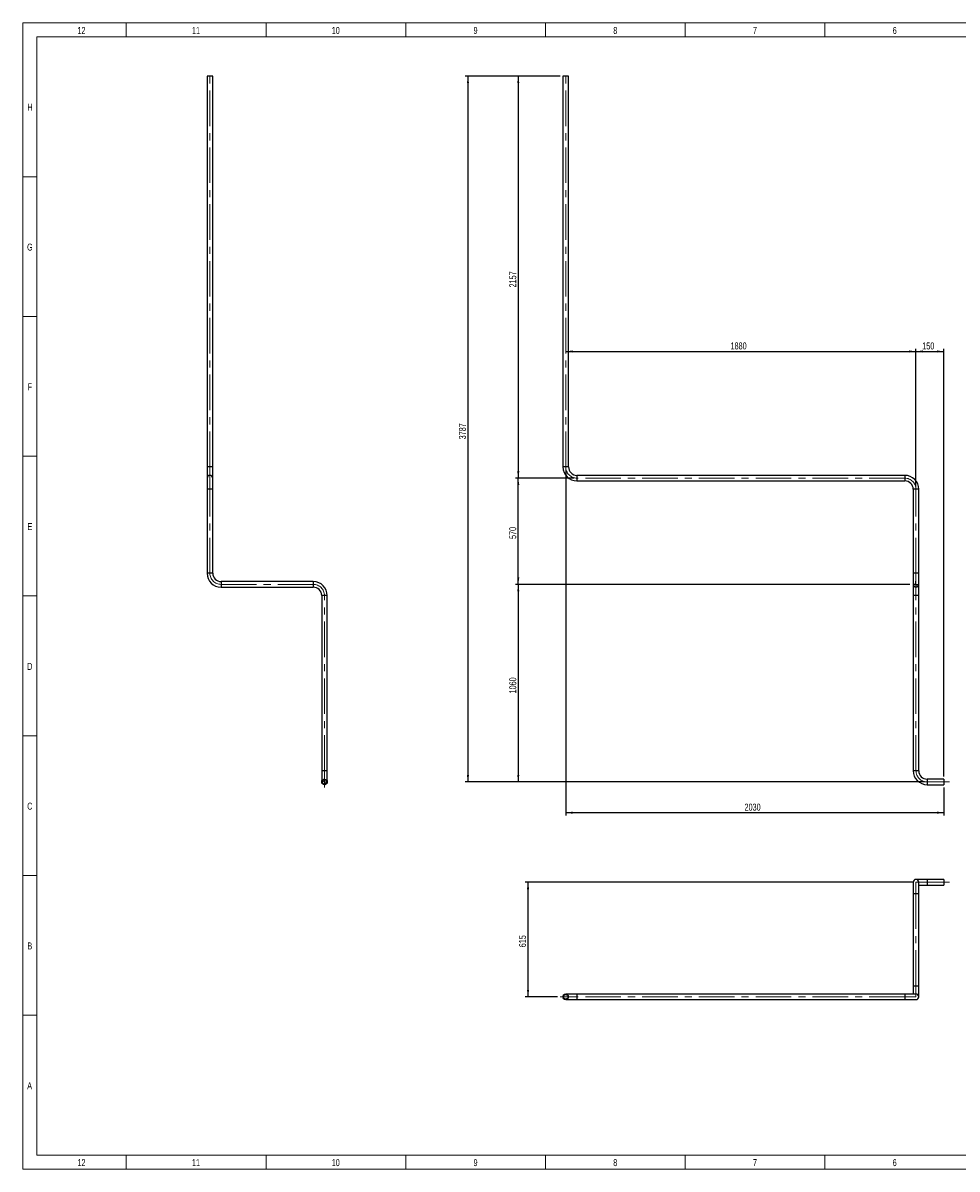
# Model space of a CAD drawing. Header units: millimetres. Extents: x 15 to 592, y 5 to 415.
# Tile 1 of 13: x 15 to 349, y 5 to 415. Entities that reach past the tile are written whole.
import ezdxf

# ---------------------------------------------------------------- set-up
doc = ezdxf.new("R2010")
doc.units = ezdxf.units.MM
doc.linetypes.add('CENTERX2', pattern=[20.32, 12.7, -2.54, 2.54, -2.54])
doc.layers.add('COTAS', color=166, linetype='Continuous')
doc.styles.add('SLDTEXTSTYLE0', font='TXT', dxfattribs={"width": 0.75})
doc.dimstyles.new('SLDDIMSTYLE0', dxfattribs={"dimtxt": 2.5, "dimasz": 2.5, "dimexe": 0, "dimexo": 0.0625, "dimtad": 1, "dimlfac": 15, "dimrnd": 1e-09, "dimzin": 12, "dimdsep": 46, "dimtxsty": 'SLDTEXTSTYLE0', "dimsah": 1, "dimcen": 0.09, "dimadec": 0, "dimazin": 3, "dimtfac": 1, "dimtofl": 0, "dimtmove": 0, "dimatfit": 3, "dimfxl": 0, "dimfrac": 2, "dimtolj": 1, "dimtzin": 12, "dimarcsym": 0})

# ---------------------------------------------------------------- blocks, each defined once
blk = doc.blocks.new('_D')
at = {"layer": 'COTAS'}
for p, q in [((209.26, 297.47), (334.59, 297.47)), ((334.59, 249.16), (334.59, 298.47))]:
    blk.add_line(p, q, dxfattribs=at)
for points in [[(209.26, 297.47), (211.76, 297.09), (211.76, 297.86)], [(334.59, 297.47), (332.09, 297.86), (332.09, 297.09)]]:
    blk.add_solid(points, dxfattribs=at)
at = {"layer": 'COTAS', "insert": (268.23, 300.7), "char_height": 2.5, "attachment_point": 1, "style": 'SLDTEXTSTYLE0'}
blk.add_mtext('1880', dxfattribs=at)
blk = doc.blocks.new('_D_1')
at = {"layer": 'COTAS'}
for p, q in [((334.59, 249.16), (334.59, 298.47)), ((334.59, 297.47), (344.59, 297.47)), ((344.59, 145.49), (344.59, 298.47))]:
    blk.add_line(p, q, dxfattribs=at)
for points in [[(334.59, 297.47), (337.09, 297.09), (337.09, 297.86)], [(344.59, 297.47), (342.09, 297.86), (342.09, 297.09)]]:
    blk.add_solid(points, dxfattribs=at)
at = {"layer": 'COTAS', "insert": (336.82, 300.7), "char_height": 2.5, "attachment_point": 1, "style": 'SLDTEXTSTYLE0'}
blk.add_mtext('150', dxfattribs=at)
blk = doc.blocks.new('_D_2')
at = {"layer": 'COTAS'}
for p, q in [((209.26, 255.16), (209.26, 131.49)), ((344.59, 141.49), (344.59, 131.49)), ((344.59, 132.49), (209.26, 132.49))]:
    blk.add_line(p, q, dxfattribs=at)
for points in [[(209.26, 132.49), (211.76, 132.11), (211.76, 132.88)], [(344.59, 132.49), (342.09, 132.88), (342.09, 132.11)]]:
    blk.add_solid(points, dxfattribs=at)
at = {"layer": 'COTAS', "insert": (273.23, 135.72), "char_height": 2.5, "attachment_point": 1, "style": 'SLDTEXTSTYLE0'}
blk.add_mtext('2030', dxfattribs=at)
blk = doc.blocks.new('_D_3')
at = {"layer": 'COTAS'}
for p, q in [((207.26, 395.96), (191.26, 395.96)), ((192.26, 395.96), (192.26, 252.16)), ((212.26, 252.16), (191.26, 252.16))]:
    blk.add_line(p, q, dxfattribs=at)
for points in [[(192.26, 395.96), (191.87, 393.46), (192.64, 393.46)], [(192.26, 252.16), (192.64, 254.66), (191.87, 254.66)]]:
    blk.add_solid(points, dxfattribs=at)
at = {"layer": 'COTAS', "insert": (189.03, 320.37), "char_height": 2.5, "attachment_point": 1, "rotation": 90, "style": 'SLDTEXTSTYLE0'}
blk.add_mtext('2157', dxfattribs=at)
blk = doc.blocks.new('_D_4')
at = {"layer": 'COTAS'}
for p, q in [((212.26, 252.16), (191.26, 252.16)), ((192.26, 214.16), (192.26, 252.16)), ((332.42, 214.16), (191.26, 214.16))]:
    blk.add_line(p, q, dxfattribs=at)
for points in [[(192.26, 252.16), (191.87, 249.66), (192.64, 249.66)], [(192.26, 214.16), (192.64, 216.66), (191.87, 216.66)]]:
    blk.add_solid(points, dxfattribs=at)
at = {"layer": 'COTAS', "insert": (189.03, 230.39), "char_height": 2.5, "attachment_point": 1, "rotation": 90, "style": 'SLDTEXTSTYLE0'}
blk.add_mtext('570', dxfattribs=at)
blk = doc.blocks.new('_D_5')
at = {"layer": 'COTAS'}
for p, q in [((332.42, 214.16), (191.26, 214.16)), ((192.26, 214.16), (192.26, 143.49)), ((337.59, 143.49), (191.26, 143.49))]:
    blk.add_line(p, q, dxfattribs=at)
for points in [[(192.26, 214.16), (191.87, 211.66), (192.64, 211.66)], [(192.26, 143.49), (192.64, 145.99), (191.87, 145.99)]]:
    blk.add_solid(points, dxfattribs=at)
at = {"layer": 'COTAS', "insert": (189.03, 175.13), "char_height": 2.5, "attachment_point": 1, "rotation": 90, "style": 'SLDTEXTSTYLE0'}
blk.add_mtext('1060', dxfattribs=at)
blk = doc.blocks.new('_D_6')
at = {"layer": 'COTAS'}
for p, q in [((207.26, 395.96), (173.26, 395.96)), ((174.26, 395.96), (174.26, 143.49)), ((337.59, 143.49), (173.26, 143.49))]:
    blk.add_line(p, q, dxfattribs=at)
for points in [[(174.26, 395.96), (173.87, 393.46), (174.64, 393.46)], [(174.26, 143.49), (174.64, 145.99), (173.87, 145.99)]]:
    blk.add_solid(points, dxfattribs=at)
at = {"layer": 'COTAS', "insert": (171.03, 266.03), "char_height": 2.5, "attachment_point": 1, "rotation": 90, "style": 'SLDTEXTSTYLE0'}
blk.add_mtext('3787', dxfattribs=at)
blk = doc.blocks.new('SW_CENTERMARKSYMBOL_0')
at = {"layer": 'COTAS', "color": 0}
for p, q in [((-0.33, 0), (-1.17, 0)), ((0, 0), (-0.17, 0)), ((0, 0.33), (0, 1.17)), ((0, 0), (0, 0.17)), ((0, 0), (0, -0.17)), ((0, 0), (0.17, 0)), ((0.33, 0), (1.17, 0)), ((0, -0.33), (0, -1.17))]:
    blk.add_line(p, q, dxfattribs=at)
blk = doc.blocks.new('SW_CENTERMARKSYMBOL_1')
at = {"layer": 'COTAS', "color": 0}
for p, q in [((-0.33, 0), (-1.17, 0)), ((0, 0), (-0.17, 0)), ((0, 0.33), (0, 1.17)), ((0, 0), (0, 0.17)), ((0, 0), (0, -0.17)), ((0, 0), (0.17, 0)), ((0.33, 0), (1.17, 0)), ((0, -0.33), (0, -1.17))]:
    blk.add_line(p, q, dxfattribs=at)
blk = doc.blocks.new('_D_7')
at = {"layer": 'COTAS'}
for p, q in [((333.59, 107.61), (194.76, 107.61)), ((195.76, 66.61), (195.76, 107.61)), ((206.26, 66.61), (194.76, 66.61))]:
    blk.add_line(p, q, dxfattribs=at)
for points in [[(195.76, 107.61), (195.37, 105.11), (196.14, 105.11)], [(195.76, 66.61), (196.14, 69.11), (195.37, 69.11)]]:
    blk.add_solid(points, dxfattribs=at)
at = {"layer": 'COTAS', "insert": (192.53, 84.34), "char_height": 2.5, "attachment_point": 1, "rotation": 90, "style": 'SLDTEXTSTYLE0'}
blk.add_mtext('615', dxfattribs=at)

msp = doc.modelspace()

# ---------------------------------------------------------------- linework, layer by layer
at = {"color": 7, "linetype": 'Continuous', "lineweight": 18}
for p, q in [((15, 5), (15, 415)), ((15, 415), (589, 415)), ((52, 410), (52, 415)), ((102, 410), (102, 415)), ((152, 410), (152, 415)), ((202, 410), (202, 415)), ((252, 410), (252, 415)), ((302, 410), (302, 415)), ((20, 10), (20, 410)), ((20, 410), (584, 410)), ((302, 410.001), (302, 409.999)), ((20, 360), (15, 360)), ((20, 310), (15, 310)), ((20, 260), (15, 260)), ((20, 210), (15, 210)), ((19.999, 210), (20.001, 210)), ((20, 160), (15, 160)), ((20, 110), (15, 110)), ((20, 60), (15, 60)), ((584, 10), (20, 10)), ((52, 10), (52, 5)), ((102, 10), (102, 5)), ((152, 10), (152, 5)), ((202, 10), (202, 5)), ((252, 10), (252, 5)), ((302, 9.999), (302, 10.001)), ((302, 10), (302, 5)), ((589, 5), (15, 5))]:
    msp.add_line(p, q, dxfattribs=at)
at = {"color": 7, "linetype": 'Continuous', "lineweight": 25}
for p, q in [((80.9173, 395.95947), (80.9173, 256.15947)), ((82.9173, 395.95947), (80.9173, 395.95947)), ((82.9173, 256.15947), (82.9173, 395.95947)), ((208.2557, 395.95947), (208.2557, 256.15947)), ((210.2557, 395.95947), (208.2557, 395.95947)), ((210.2557, 256.15947), (210.2557, 395.95947)), ((80.9173, 256.15947), (80.9173, 252.15947)), ((82.9173, 256.15947), (80.9173, 256.15947)), ((82.9173, 252.15947), (82.9173, 256.15947)), ((210.2557, 256.15947), (208.2557, 256.15947)), ((80.9173, 252.15947), (80.9173, 248.15947)), ((82.9173, 248.15947), (82.9173, 252.15947)), ((330.58904, 253.15947), (213.2557, 253.15947)), ((213.2557, 253.15947), (213.2557, 251.15947)), ((213.2557, 251.15947), (330.58904, 251.15947)), ((330.58904, 253.15947), (330.58904, 251.15947)), ((80.9173, 248.15947), (80.9173, 218.15947)), ((82.9173, 248.15947), (80.9173, 248.15947)), ((82.9173, 218.15947), (82.9173, 248.15947)), ((333.58904, 248.15947), (333.58904, 218.15947)), ((335.58904, 248.15947), (333.58904, 248.15947)), ((335.58904, 218.15947), (335.58904, 248.15947)), ((82.9173, 218.15947), (80.9173, 218.15947)), ((333.58904, 218.15947), (333.58904, 214.15947)), ((335.58904, 218.15947), (333.58904, 218.15947)), ((335.58904, 214.15947), (335.58904, 218.15947)), ((118.9173, 215.15947), (85.9173, 215.15947)), ((85.9173, 215.15947), (85.9173, 213.15947)), ((118.9173, 215.15947), (118.9173, 213.15947)), ((333.58904, 214.15947), (333.58904, 210.15947)), ((335.58904, 210.15947), (335.58904, 214.15947)), ((85.9173, 213.15947), (118.9173, 213.15947)), ((121.9173, 210.15947), (121.9173, 147.49281)), ((123.9173, 210.15947), (121.9173, 210.15947)), ((123.9173, 147.49281), (123.9173, 210.15947)), ((333.58904, 210.15947), (333.58904, 147.49281)), ((335.58904, 210.15947), (333.58904, 210.15947)), ((335.58904, 147.49281), (335.58904, 210.15947)), ((121.9173, 147.49281), (121.9173, 143.49281)), ((123.9173, 147.49281), (121.9173, 147.49281)), ((123.9173, 143.49281), (123.9173, 147.49281)), ((335.58904, 147.49281), (333.58904, 147.49281)), ((344.58904, 144.49281), (338.58904, 144.49281)), ((338.58904, 144.49281), (338.58904, 142.49281)), ((344.58904, 144.49281), (344.58904, 142.49281)), ((338.58904, 142.49281), (344.58904, 142.49281)), ((333.58904, 107.60683), (333.58904, 103.60683)), ((338.58904, 108.60683), (334.58904, 108.60683)), ((335.58904, 103.60683), (335.58904, 107.60683)), ((335.58904, 106.60683), (338.58904, 106.60683)), ((344.58904, 108.60683), (338.58904, 108.60683)), ((338.58904, 108.60683), (338.58904, 106.60683)), ((338.58904, 106.60683), (344.58904, 106.60683)), ((344.58904, 108.60683), (344.58904, 106.60683)), ((333.58904, 103.60683), (333.58904, 70.60683)), ((333.58904, 103.60683), (334.58904, 103.60683)), ((334.58904, 103.60683), (335.58904, 103.60683)), ((335.58904, 70.60683), (335.58904, 103.60683)), ((333.58904, 70.60683), (333.58904, 67.60683)), ((333.58904, 70.60683), (334.58904, 70.60683)), ((334.58904, 70.60683), (335.58904, 70.60683)), ((335.58904, 66.60683), (335.58904, 70.60683)), ((213.2557, 67.60683), (209.2557, 67.60683)), ((209.2557, 65.60683), (213.2557, 65.60683)), ((330.58904, 67.60683), (213.2557, 67.60683)), ((213.2557, 67.60683), (213.2557, 65.60683)), ((213.2557, 65.60683), (330.58904, 65.60683)), ((334.58904, 67.60683), (330.58904, 67.60683)), ((330.58904, 67.60683), (330.58904, 65.60683)), ((330.58904, 65.60683), (334.58904, 65.60683))]:
    msp.add_line(p, q, dxfattribs=at)
for centre, radius in [((122.9173, 143.49281), 1), ((122.9173, 143.49281), 0.8), ((209.2557, 66.60683), 1), ((209.2557, 66.60683), 0.8)]:
    msp.add_circle(centre, radius, dxfattribs=at)
for centre, radius, start, end in [((213.2557, 256.15947), 5, 180, 270), ((213.2557, 256.15947), 3, 180, 270), ((81.9173, 252.15947), 1, 0, 180), ((330.58904, 248.15947), 5, 0, 90), ((330.58904, 248.15947), 3, 0, 90), ((85.9173, 218.15947), 5, 180, 270), ((85.9173, 218.15947), 3, 180, 270), ((118.9173, 210.15947), 5, 0, 90), ((334.58904, 214.15947), 1, 180, 0), ((118.9173, 210.15947), 3, 0, 90), ((338.58904, 147.49281), 5, 180, 270), ((338.58904, 147.49281), 3, 180, 270), ((334.58904, 107.60683), 1, 90, 180), ((334.58904, 107.60683), 1, 0, 90), ((334.58904, 66.60683), 1, 270, 90)]:
    msp.add_arc(centre, radius, start, end, dxfattribs=at)
at = {"layer": 'COTAS', "linetype": 'CENTERX2', "lineweight": 18}
for p, q in [((81.9173, 256.15947), (81.9173, 397.95947)), ((209.2557, 256.15947), (209.2557, 397.95947)), ((81.9173, 256.15947), (81.9173, 252.15947)), ((81.9173, 252.15947), (81.9173, 248.15947)), ((330.58904, 252.15947), (213.2557, 252.15947)), ((81.9173, 218.15947), (81.9173, 248.15947)), ((334.58904, 218.15947), (334.58904, 248.15947)), ((334.58904, 218.15947), (334.58904, 214.15947)), ((118.9173, 214.15947), (85.9173, 214.15947)), ((334.58904, 214.15947), (334.58904, 210.15947)), ((122.9173, 147.49281), (122.9173, 210.15947)), ((334.58904, 147.49281), (334.58904, 210.15947)), ((122.9173, 147.49281), (122.9173, 141.49281)), ((346.58904, 143.49281), (338.58904, 143.49281)), ((334.58904, 107.60683), (338.58904, 107.60683)), ((334.58904, 103.60683), (334.58904, 107.60683)), ((346.58904, 107.60683), (338.58904, 107.60683)), ((334.58904, 103.60683), (334.58904, 70.60683)), ((334.58904, 66.60683), (334.58904, 70.60683)), ((207.2557, 66.60683), (213.2557, 66.60683)), ((330.58904, 66.60683), (213.2557, 66.60683)), ((330.58904, 66.60683), (334.58904, 66.60683))]:
    msp.add_line(p, q, dxfattribs=at)
for centre, start, end in [((213.2557, 256.15947), 180, 270), ((330.58904, 248.15947), 0, 90), ((85.9173, 218.15947), 180, 270), ((118.9173, 210.15947), 0, 90), ((338.58904, 147.49281), 180, 270)]:
    msp.add_arc(centre, 4, start, end, dxfattribs=at)

# ---------------------------------------------------------------- block references
at = {"layer": 'COTAS'}
for name, p in [('SW_CENTERMARKSYMBOL_0', (334.58904, 214.15947)), ('SW_CENTERMARKSYMBOL_1', (122.9173, 143.49281))]:
    msp.add_blockref(name, p, dxfattribs=at)

# ---------------------------------------------------------------- texts
at = {"color": 7, "linetype": 'Continuous', "lineweight": 0, "char_height": 2.5, "attachment_point": 2, "style": 'SLDTEXTSTYLE0'}
for s, insert in [('12', (35.94965, 413.56267)), ('11', (76.94965, 413.56267)), ('10', (126.94965, 413.56267)), ('9', (176.97483, 413.56267)), ('8', (226.97483, 413.56267)), ('7', (276.97483, 413.56267)), ('6', (326.97483, 413.56267)), ('H', (17.49392, 386.06267)), ('G', (17.49219, 336.06267)), ('F', (17.47396, 286.06267)), ('E', (17.50434, 236.06267)), ('D', (17.47135, 186.06267)), ('C', (17.47396, 136.06267)), ('B', (17.4809, 86.06267)), ('A', (17.40017, 36.06267)), ('12', (35.94965, 8.56267)), ('11', (76.94965, 8.56267)), ('10', (126.94965, 8.56267)), ('9', (176.97483, 8.56267)), ('8', (226.97483, 8.56267)), ('7', (276.97483, 8.56267)), ('6', (326.97483, 8.56267))]:
    msp.add_mtext(s, dxfattribs=dict(at, insert=insert))

# ---------------------------------------------------------------- dimensions: what is measured, and where the dimension line sits
at = {"layer": 'COTAS'}
for base, p1, p2, picture, middle in [((174.2557, 143.49281), (208.2557, 395.95947), (338.58904, 143.49281), '_D_6', (174.2557, 269.72614)), ((192.2557, 252.15947), (208.2557, 395.95947), (213.2557, 252.15947), '_D_3', (192.2557, 324.05947)), ((192.2557, 252.15947), (333.42237, 214.15947), (213.2557, 252.15947), '_D_4', (192.2557, 233.15947)), ((192.2557, 143.49281), (333.42237, 214.15947), (338.58904, 143.49281), '_D_5', (192.2557, 178.82614)), ((195.75641, 107.60683), (207.2557, 66.60683), (334.58904, 107.60683), '_D_7', (195.75641, 87.10683))]:
    dim = msp.add_linear_dim(base=base, p1=p1, p2=p2, angle=90, dimstyle='SLDDIMSTYLE0', dxfattribs=at)
    dim.commit()
    dim.dimension.update_dxf_attribs({"geometry": picture, "text_midpoint": middle, "dimtype": 160})
for base, p1, p2, picture, middle in [((334.58904, 297.47254), (209.2557, 256.15947), (334.58904, 248.15947), '_D', (271.92237, 297.47254)), ((344.58904, 297.47254), (334.58904, 248.15947), (344.58904, 144.49281), '_D_1', (339.58904, 297.47254)), ((209.2557, 132.49281), (344.58904, 142.49281), (209.2557, 256.15947), '_D_2', (276.92237, 132.49281))]:
    dim = msp.add_linear_dim(base=base, p1=p1, p2=p2, dimstyle='SLDDIMSTYLE0', dxfattribs=at)
    dim.commit()
    dim.dimension.update_dxf_attribs({"geometry": picture, "text_midpoint": middle, "dimtype": 160})

doc.saveas('drawing.dxf')
